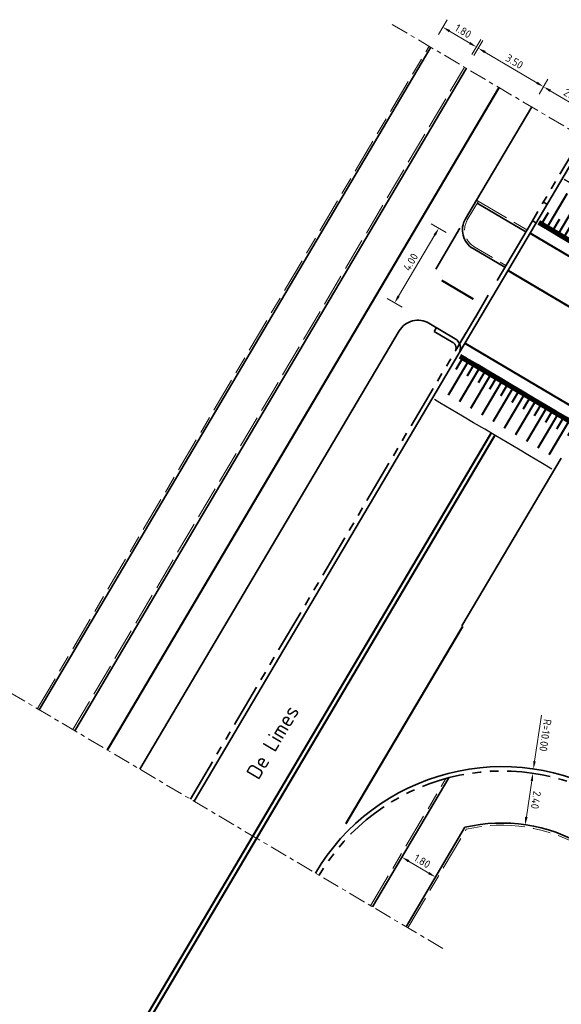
# Model space of a CAD drawing. Header units: metres. Extents: x 90561 to 91301, y 464732 to 465376.
# Tile 16 of 44: x 90791 to 90816, y 465060 to 465105. Entities that reach past the tile are written whole.
import ezdxf
from ezdxf.enums import TextEntityAlignment as Align

# ---------------------------------------------------------------- set-up
doc = ezdxf.new("R2010")
doc.units = ezdxf.units.M
for name, pattern in [('VH-GAZONBAND_100X200', [9.5, 7.5, -2]), ('VH-OPSLUITBAND_100X200', [16, 8, -2, 4, -2]), ('VH-OPSLUITBAND_150X400', [30, 16, -4, 6, -4]), ('VH-TROTTOIRBAND_180-200', [20, 10, -2, 2, -2, 2, -2]), ('VW-1-1_STREEP', [2, 1, -1]), ('VW-30-270_STREEP', [3, 0.3, -2.7]), ('VW-5050_STREEP', [1, 0.5, -0.5]), ('XX-AFBREEK', [7, 4, -1, 1, -1])]:
    doc.linetypes.add(name, pattern=pattern)
doc.layers.add('MTD-nw-markeringen', color=7, linetype='Continuous', true_color=0xffffff)
for name, color, linetype, lineweight in [('N-WE-VH-KANTOPSLUITING_GAZONBAND_100X200-G', 90, 'VH-GAZONBAND_100X200', 18), ('N-WE-VH-KANTOPSLUITING_OPSLUITBAND_100X200-G', 150, 'VH-OPSLUITBAND_100X200', 18), ('N-WE-VH-KANTOPSLUITING_OPSLUITBAND_200X250-G', 150, 'VH-OPSLUITBAND_150X400', 35), ('N-WE-VH-KANTOPSLUITING_TROTTOIRBAND_180 200-G', 210, 'VH-TROTTOIRBAND_180-200', 35), ('N-WE-VH-KANTOPSLUITING_VOORKANTBAND-G', 50, 'Continuous', 35), ('X-XX-AL-AFBREEKLIJN-G', 7, 'XX-AFBREEK', 18), ('X-XX-AL-M', 7, 'Continuous', 18), ('X-XX-AL-T35', 50, 'Continuous', 35)]:
    doc.layers.add(name, color=color, linetype=linetype, lineweight=lineweight)
for name, color, linetype, lineweight, true_color in [('N-WE-VW-MARKERING_DWARS_DRIEHOEK_3030-G', 7, 'VW-HAAIETAND30-L-N', 35, 0xffffff), ('N-WE-VW-MARKERING_DWARS_DRIEHOEK_5050-G', 7, 'VW-HAAIETAND50-L-N', 35, 0xffffff), ('N-WE-VW-MARKERING_DWARS_OVERSTEEK_KANALISATIESTREEP50_010-G', 7, 'VW-5050_STREEP', 13, 0xffffff), ('N-WE-VW-MARKERING_LANGS_STREEP_11_010-G', 7, 'VW-1-1_STREEP', 13, 0xffffff), ('N-WE-VW-MARKERING_LANGS_STREEP_30270_010-G', 7, 'VW-30-270_STREEP', 13, 0xffffff)]:
    doc.layers.add(name, color=color, linetype=linetype, lineweight=lineweight, true_color=true_color)
doc.styles.add('NLCS-ISO-M200-T18', font='NLCS-ISO.ttf', dxfattribs={"height": 0.36})
doc.linetypes.add('VW-HAAIETAND30-L-N', pattern='A,0,-0.3,[150,NLCS.SHX,S=0.6,R=0,X=-0.5,Y=-0.15],-0.3', length=0.6)
doc.linetypes.add('VW-HAAIETAND50-L-N', pattern='A,0,-0.5,[150,NLCS.SHX,S=1,R=0,X=-0.625,Y=-0.25],-0.5', length=1)
doc.dimstyles.new('NLCS-M200-T18-PIJL_L2_H1', dxfattribs={"dimscale": 0.2, "dimtxt": 2.5, "dimasz": 1.8, "dimexe": 2, "dimexo": 2, "dimgap": 0.7, "dimtad": 1, "dimzin": 0, "dimdsep": 46, "dimtxsty": 'NLCS-ISO-M200-T18', "dimcen": 0, "dimdle": 2, "dimclrd": 256, "dimclre": 256, "dimclrt": 10, "dimadec": 1, "dimazin": 0, "dimtfac": 1, "dimtdec": 3, "dimtofl": 0, "dimtmove": 0, "dimatfit": 3, "dimfxl": 2, "dimfxlon": 1, "dimtfillclr": 256, "dimtolj": 1, "dimtzin": 0, "dimlwd": -1, "dimlwe": -1, "dimarcsym": 0})
doc.dimstyles.new('NLCS-M200-T18-PIJL_L2_H2', dxfattribs={"dimscale": 0.2, "dimtxt": 2.5, "dimasz": 1.8, "dimexe": 2, "dimexo": 2, "dimgap": 0.7, "dimtad": 1, "dimzin": 0, "dimdsep": 46, "dimtxsty": 'NLCS-ISO-M200-T18', "dimcen": 0, "dimdle": 2, "dimclrd": 256, "dimclre": 256, "dimclrt": 10, "dimazin": 0, "dimtfac": 1, "dimtdec": 3, "dimtofl": 0, "dimtmove": 0, "dimatfit": 3, "dimfxl": 2, "dimfxlon": 1, "dimtfillclr": 256, "dimtolj": 1, "dimtzin": 0, "dimlwd": -1, "dimlwe": -1, "dimarcsym": 0})

# ---------------------------------------------------------------- blocks, each defined once
blk = doc.blocks.new('*U27')
for points, const_width in [([(0, 2.3), (0.3, 2.3)], 0.2), ([(0.3, 2.3), (0.9, 2.3)], 0.2), ([(0.9, 2.3), (1.5, 2.3)], 0.2), ([(1.5, 2.3), (2.1, 2.3)], 0.2), ([(2.1, 2.3), (2.7, 2.3)], 0.2), ([(2.7, 2.3), (3.3, 2.3)], 0.2), ([(3.3, 2.3), (3.9, 2.3)], 0.2), ([(3.9, 2.3), (4.5, 2.3)], 0.2), ([(4.5, 2.3), (5.1, 2.3)], 0.2), ([(5.1, 2.3), (5.7, 2.3)], 0.2), ([(5.7, 2.3), (6.3, 2.3)], 0.2), ([(0.15, 1.7), (0.15, 2.2)], 0.1), ([(0.45, 0.5), (0.45, 2.2)], 0.1), ([(0.75, 1.7), (0.75, 2.2)], 0.1), ([(1.05, 0.5), (1.05, 2.2)], 0.1), ([(1.35, 1.7), (1.35, 2.2)], 0.1), ([(1.65, 0.5), (1.65, 2.2)], 0.1), ([(1.95, 1.7), (1.95, 2.2)], 0.1), ([(2.25, 0.5), (2.25, 2.2)], 0.1), ([(2.55, 1.7), (2.55, 2.2)], 0.1), ([(2.85, 0.5), (2.85, 2.2)], 0.1), ([(3.15, 1.7), (3.15, 2.2)], 0.1), ([(3.45, 0.5), (3.45, 2.2)], 0.1), ([(3.75, 1.7), (3.75, 2.2)], 0.1), ([(4.05, 0.5), (4.05, 2.2)], 0.1), ([(4.35, 1.7), (4.35, 2.2)], 0.1), ([(4.65, 0.5), (4.65, 2.2)], 0.1), ([(4.95, 1.7), (4.95, 2.2)], 0.1), ([(5.25, 0.5), (5.25, 2.2)], 0.1), ([(5.55, 1.7), (5.55, 2.2)], 0.1), ([(5.85, 0.5), (5.85, 2.2)], 0.1), ([(6.15, 1.7), (6.15, 2.2)], 0.1)]:
    blk.add_lwpolyline(points, dxfattribs=dict(const_width=const_width))
for points in [[(0.3, 2.4), (0, 2.4)], [(0.9, 2.4), (0.3, 2.4)], [(1.5, 2.4), (0.9, 2.4)], [(2.1, 2.4), (1.5, 2.4)], [(2.7, 2.4), (2.1, 2.4)], [(3.3, 2.4), (2.7, 2.4)], [(3.9, 2.4), (3.3, 2.4)], [(4.5, 2.4), (3.9, 2.4)], [(5.1, 2.4), (4.5, 2.4)], [(5.7, 2.4), (5.1, 2.4)], [(6.3, 2.4), (5.7, 2.4)], [(0.3, 0), (0, 0)], [(0.9, 0), (0.3, 0)], [(1.5, 0), (0.9, 0)], [(2.1, 0), (1.5, 0)], [(2.7, 0), (2.1, 0)], [(3.3, 0), (2.7, 0)], [(3.9, 0), (3.3, 0)], [(4.5, 0), (3.9, 0)], [(5.1, 0), (4.5, 0)], [(5.7, 0), (5.1, 0)], [(6.3, 0), (5.7, 0)]]:
    blk.add_lwpolyline(points)
blk = doc.blocks.new('*D43')
at = {"layer": 'Defpoints', "color": 0, "transparency": 16777216}
for p in [(90814.583, 465070.887), (90813.13, 465060.993)]:
    blk.add_point(p, dxfattribs=at)
at = {"layer": 'X-XX-AL-M', "transparency": 16777216}
blk.add_line((90814.947, 465073.372), (90814.635, 465071.243), dxfattribs=at)
at = {"layer": 'X-XX-AL-M', "color": 10, "transparency": 16777216, "insert": (90815.134, 465072.439), "char_height": 0.36, "attachment_point": 5, "rotation": 261.649, "style": 'NLCS-ISO-M200-T18', "bg_fill": 3, "box_fill_scale": 1.1, "bg_fill_color": 256, "bg_fill_true_color": 13158600, "bg_fill_transparency": 0}
blk.add_mtext('\\A1;R=10.00', dxfattribs=at)
at = {"layer": 'X-XX-AL-M', "transparency": 16777216}
blk.add_solid([(90814.694, 465071.234), (90814.575, 465071.251), (90814.583, 465070.887)], dxfattribs=at)
blk = doc.blocks.new('*D44')
at = {"layer": 'Defpoints', "color": 0, "transparency": 16777216}
for p in [(90809.854, 465104.169), (90811.952, 465104.181), (90811.403, 465103.252)]:
    blk.add_point(p, dxfattribs=at)
at = {"layer": 'X-XX-AL-M', "transparency": 16777216}
for p, q in [((90810.199, 465104.753), (90810.606, 465105.441)), ((90810.712, 465104.914), (90811.642, 465104.364)), ((90811.748, 465103.836), (90812.155, 465104.525))]:
    blk.add_line(p, q, dxfattribs=at)
for points in [[(90810.743, 465104.965), (90810.682, 465104.862), (90810.403, 465105.097)], [(90811.673, 465104.415), (90811.611, 465104.312), (90811.952, 465104.181)]]:
    blk.add_solid(points, dxfattribs=at)
at = {"layer": 'X-XX-AL-M', "color": 10, "transparency": 16777216, "insert": (90811.34, 465104.914), "char_height": 0.36, "attachment_point": 5, "rotation": 329.398, "style": 'NLCS-ISO-M200-T18', "bg_fill": 3, "box_fill_scale": 1.1, "bg_fill_color": 256, "bg_fill_true_color": 13158600, "bg_fill_transparency": 0}
blk.add_mtext('\\A1;1.80', dxfattribs=at)
blk = doc.blocks.new('*D45')
at = {"layer": 'Defpoints', "color": 0, "transparency": 16777216}
for p in [(90811.489, 465103.201), (90815.05, 465102.348), (90814.501, 465101.42)]:
    blk.add_point(p, dxfattribs=at)
at = {"layer": 'X-XX-AL-M', "transparency": 16777216}
for p, q in [((90811.834, 465103.785), (90812.242, 465104.474)), ((90812.348, 465103.946), (90814.741, 465102.531)), ((90814.847, 465102.004), (90815.254, 465102.692))]:
    blk.add_line(p, q, dxfattribs=at)
for points in [[(90812.378, 465103.998), (90812.317, 465103.895), (90812.038, 465104.13)], [(90814.771, 465102.583), (90814.71, 465102.48), (90815.05, 465102.348)]]:
    blk.add_solid(points, dxfattribs=at)
at = {"layer": 'X-XX-AL-M', "color": 10, "transparency": 16777216, "insert": (90813.707, 465103.514), "char_height": 0.36, "attachment_point": 5, "rotation": 329.398, "style": 'NLCS-ISO-M200-T18', "bg_fill": 3, "box_fill_scale": 1.1, "bg_fill_color": 256, "bg_fill_true_color": 13158600, "bg_fill_transparency": 0}
blk.add_mtext('\\A1;3.50', dxfattribs=at)
blk = doc.blocks.new('*D46')
at = {"layer": 'Defpoints', "color": 0, "transparency": 16777216}
for p in [(90814.501, 465101.42), (90817.374, 465100.973), (90816.825, 465100.045)]:
    blk.add_point(p, dxfattribs=at)
at = {"layer": 'X-XX-AL-M', "transparency": 16777216}
for p, q in [((90814.847, 465102.004), (90815.254, 465102.692)), ((90815.36, 465102.165), (90817.065, 465101.157)), ((90817.171, 465100.629), (90817.578, 465101.318))]:
    blk.add_line(p, q, dxfattribs=at)
for points in [[(90815.391, 465102.216), (90815.33, 465102.113), (90815.05, 465102.348)], [(90817.095, 465101.208), (90817.034, 465101.105), (90817.374, 465100.973)]]:
    blk.add_solid(points, dxfattribs=at)
at = {"layer": 'X-XX-AL-M', "color": 10, "transparency": 16777216, "insert": (90816.375, 465101.936), "char_height": 0.36, "attachment_point": 5, "rotation": 329.398, "style": 'NLCS-ISO-M200-T18', "bg_fill": 3, "box_fill_scale": 1.1, "bg_fill_color": 256, "bg_fill_true_color": 13158600, "bg_fill_transparency": 0}
blk.add_mtext('\\A1;2.70', dxfattribs=at)
blk = doc.blocks.new('*D50')
at = {"layer": 'Defpoints', "color": 0, "transparency": 16777216}
for p in [(90810.215, 465095.822), (90812.401, 465094.529), (90810.365, 465091.086)]:
    blk.add_point(p, dxfattribs=at)
at = {"layer": 'X-XX-AL-M', "transparency": 16777216}
for p, q in [((90810.559, 465095.619), (90809.871, 465096.026)), ((90808.362, 465092.689), (90810.032, 465095.512)), ((90808.523, 465092.176), (90807.834, 465092.583))]:
    blk.add_line(p, q, dxfattribs=at)
for points in [[(90809.98, 465095.543), (90810.083, 465095.482), (90810.215, 465095.822)], [(90808.31, 465092.72), (90808.414, 465092.659), (90808.179, 465092.379)]]:
    blk.add_solid(points, dxfattribs=at)
at = {"layer": 'X-XX-AL-M', "color": 10, "transparency": 16777216, "insert": (90808.921, 465094.264), "char_height": 0.36, "attachment_point": 5, "rotation": 59.398, "style": 'NLCS-ISO-M200-T18', "bg_fill": 3, "box_fill_scale": 1.1, "bg_fill_color": 256, "bg_fill_true_color": 13158600, "bg_fill_transparency": 0}
blk.add_mtext('\\A1;4.00', dxfattribs=at)
blk = doc.blocks.new('*D318')
at = {"layer": 'Defpoints', "color": 0, "transparency": 16777216}
for p in [(90819.651, 465085.382), (90807.241, 465069.697)]:
    blk.add_point(p, dxfattribs=at)
at = {"layer": 'X-XX-AL-M', "transparency": 16777216}
blk.add_line((90818.048, 465083.355), (90819.428, 465085.1), dxfattribs=at)
blk.add_solid([(90819.381, 465085.137), (90819.475, 465085.062), (90819.651, 465085.382)], dxfattribs=at)
at = {"layer": 'X-XX-AL-M', "color": 10, "transparency": 16777216, "insert": (90818.375, 465084.285), "char_height": 0.36, "attachment_point": 5, "rotation": 51.6488, "style": 'NLCS-ISO-M200-T18', "bg_fill": 3, "box_fill_scale": 1.1, "bg_fill_color": 256, "bg_fill_true_color": 13158600, "bg_fill_transparency": 0}
blk.add_mtext('\\A1;R=20.00', dxfattribs=at)
blk = doc.blocks.new('*D325')
at = {"layer": 'Defpoints', "color": 0, "transparency": 16777216}
for p in [(90814.562, 465070.687), (90814.603, 465070.681), (90814.242, 465068.309)]:
    blk.add_point(p, dxfattribs=at)
at = {"layer": 'X-XX-AL-M', "transparency": 16777216}
for p, q in [((90814.562, 465070.687), (90814.167, 465070.748)), ((90814.256, 465068.671), (90814.508, 465070.332)), ((90814.201, 465068.315), (90813.806, 465068.375))]:
    blk.add_line(p, q, dxfattribs=at)
for points in [[(90814.567, 465070.323), (90814.449, 465070.341), (90814.562, 465070.687)], [(90814.315, 465068.662), (90814.196, 465068.68), (90814.201, 465068.315)]]:
    blk.add_solid(points, dxfattribs=at)
at = {"layer": 'X-XX-AL-M', "color": 10, "transparency": 16777216, "insert": (90814.698, 465069.453), "char_height": 0.36, "attachment_point": 5, "rotation": 261.3568, "style": 'NLCS-ISO-M200-T18', "bg_fill": 3, "box_fill_scale": 1.1, "bg_fill_color": 256, "bg_fill_true_color": 13158600, "bg_fill_transparency": 0}
blk.add_mtext('\\A1;2.40', dxfattribs=at)
blk = doc.blocks.new('*D326')
at = {"layer": 'Defpoints', "color": 0, "transparency": 16777216}
for p in [(90808.515, 465066.817), (90808.515, 465066.817), (90810.063, 465065.899)]:
    blk.add_point(p, dxfattribs=at)
at = {"layer": 'X-XX-AL-M', "transparency": 16777216}
for p, q in [((90808.515, 465066.817), (90808.311, 465066.473)), ((90809.754, 465066.083), (90808.825, 465066.633)), ((90810.063, 465065.899), (90810.267, 465066.243))]:
    blk.add_line(p, q, dxfattribs=at)
for points in [[(90808.855, 465066.685), (90808.794, 465066.582), (90808.515, 465066.817)], [(90809.784, 465066.134), (90809.723, 465066.031), (90810.063, 465065.899)]]:
    blk.add_solid(points, dxfattribs=at)
at = {"layer": 'X-XX-AL-M', "color": 10, "transparency": 16777216, "insert": (90809.452, 465066.633), "char_height": 0.36, "attachment_point": 5, "rotation": 329.3526, "style": 'NLCS-ISO-M200-T18', "bg_fill": 3, "box_fill_scale": 1.1, "bg_fill_color": 256, "bg_fill_true_color": 13158600, "bg_fill_transparency": 0}
blk.add_mtext('\\A1;1.80', dxfattribs=at)

msp = doc.modelspace()

# ---------------------------------------------------------------- linework, layer by layer
at = {"layer": 'N-WE-VH-KANTOPSLUITING_GAZONBAND_100X200-G', "ltscale": 0.2, "flags": 128}
msp.add_lwpolyline([(90793.334, 465072.701), (90811.403, 465103.252)], dxfattribs=at)
msp.add_lwpolyline([(90812.042, 465097.065), (90811.533, 465096.204, 0.414214), (90811.85, 465094.972), (90813.313, 465094.106)], format="xyb", dxfattribs=at)
at = {"layer": 'N-WE-VH-KANTOPSLUITING_OPSLUITBAND_100X200-G', "ltscale": 0.2, "flags": 128}
for points in [[(90791.698, 465073.668), (90809.767, 465104.22)], [(90811.956, 465097.116), (90814.28, 465095.742)], [(90807.07, 465064.574), (90810.549, 465070.447)]]:
    msp.add_lwpolyline(points, dxfattribs=at)
msp.add_lwpolyline([(90808.791, 465063.555), (90811.487, 465068.105, -0.192743), (90816.849, 465067.274), (90819.689, 465065.593), (90820.963, 465067.744)], format="xyb", dxfattribs=at)
at = {"layer": 'N-WE-VH-KANTOPSLUITING_OPSLUITBAND_200X250-G', "ltscale": 0.2, "flags": 128}
msp.add_lwpolyline([(90814.535, 465096.172), (90811.175, 465090.491)], dxfattribs=at)
at = {"layer": 'N-WE-VH-KANTOPSLUITING_TROTTOIRBAND_180 200-G', "ltscale": 0.2, "flags": 128}
msp.add_lwpolyline([(90816.825, 465100.045), (90814.535, 465096.172)], dxfattribs=at)
for points in [[(90798.756, 465069.494), (90810.971, 465090.147, 0.414214), (90810.866, 465090.558), (90810.005, 465091.067), (90810.107, 465091.239)], [(90818.983, 465068.916), (90818.123, 465069.425, 0.414349), (90804.695, 465065.981)]]:
    msp.add_lwpolyline(points, format="xyb", dxfattribs=at)
at = {"layer": 'N-WE-VH-KANTOPSLUITING_VOORKANTBAND-G', "ltscale": 0.2, "flags": 128}
for points in [[(90791.784, 465073.618), (90809.854, 465104.169)], [(90793.42, 465072.65), (90811.489, 465103.201)], [(90814.501, 465101.42), (90811.956, 465097.116)], [(90813.689, 465094.349), (90816.998, 465099.943)], [(90811.991, 465096.979), (90814.229, 465095.655)], [(90813.689, 465094.349), (90811.143, 465090.045)]]:
    msp.add_lwpolyline(points, dxfattribs=at)
for points in [[(90811.956, 465097.116), (90811.447, 465096.255, 0.414214), (90811.799, 465094.886), (90813.262, 465094.02)], [(90796.432, 465070.869), (90808.393, 465091.091, -0.414214), (90809.762, 465091.443), (90810.967, 465090.73, -0.414214), (90811.143, 465090.045), (90798.928, 465069.392)], [(90828.758, 465063.361), (90818.225, 465069.597, 0.414349), (90804.523, 465066.083)]]:
    msp.add_lwpolyline(points, format="xyb", dxfattribs=at)
at = {"layer": 'N-WE-VH-KANTOPSLUITING_VOORKANTBAND-G', "flags": 128}
for points in [[(90815.216, 465096.931), (90815.044, 465097.033)], [(90814.707, 465096.07), (90814.535, 465096.172)], [(90807.156, 465064.523), (90810.687, 465070.483)]]:
    msp.add_lwpolyline(points, dxfattribs=at)
msp.add_lwpolyline([(90808.705, 465063.606), (90811.422, 465068.193, -0.194247), (90816.9, 465067.36), (90819.654, 465065.73), (90820.877, 465067.795)], format="xyb", dxfattribs=at)
at = {"layer": 'N-WE-VW-MARKERING_DWARS_DRIEHOEK_3030-G', "flags": 128}
for points in [[(90810.073, 465093.931), (90811.192, 465095.825)], [(90812.125, 465092.098), (90811.005, 465090.204)]]:
    msp.add_lwpolyline(points, dxfattribs=at)
at = {"layer": 'N-WE-VW-MARKERING_DWARS_DRIEHOEK_5050-G', "flags": 128}
msp.add_lwpolyline([(90811.278, 465077.487), (90815.856, 465085.215)], dxfattribs=at)
at = {"layer": 'N-WE-VW-MARKERING_DWARS_OVERSTEEK_KANALISATIESTREEP50_010-G', "const_width": 0.1, "flags": 128}
for points in [[(90814.427, 465095.597), (90820.021, 465092.288)], [(90819.003, 465090.566), (90813.409, 465093.875)], [(90811.423, 465090.518), (90817.018, 465087.209)]]:
    msp.add_lwpolyline(points, dxfattribs=at)
at = {"layer": 'N-WE-VW-MARKERING_LANGS_STREEP_11_010-G', "const_width": 0.1, "flags": 128}
for points in [[(90812.633, 465086.376), (90801.639, 465067.789)], [(90812.805, 465086.274), (90801.812, 465067.687)], [(90805.926, 465068.354), (90811.321, 465077.462)]]:
    msp.add_lwpolyline(points, dxfattribs=at)
at = {"layer": 'N-WE-VW-MARKERING_LANGS_STREEP_11_010-G', "linetype": 'Continuous', "const_width": 0.1, "flags": 128}
for points in [[(90761.782, 465000.399), (90801.639, 465067.789)], [(90801.812, 465067.687), (90761.954, 465000.297)]]:
    msp.add_lwpolyline(points, dxfattribs=at)
at = {"layer": 'N-WE-VW-MARKERING_LANGS_STREEP_30270_010-G', "const_width": 0.1, "flags": 128}
for points in [[(90794.926, 465071.759), (90812.995, 465102.311)], [(90810.35, 465093.419), (90811.813, 465092.553)]]:
    msp.add_lwpolyline(points, dxfattribs=at)
at = {"layer": 'X-XX-AL-AFBREEKLIJN-G', "ltscale": 0.2, "flags": 128}
for points in [[(90808.069, 465105.224), (90828.448, 465093.171)], [(90810.4, 465062.61), (90789.998, 465074.674)]]:
    msp.add_lwpolyline(points, dxfattribs=at)

# ---------------------------------------------------------------- block references
at = {"layer": 'MTD-nw-markeringen'}
for p, rotation in [((90821.43, 465094.882), 149.3980108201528), ((90810.014, 465087.924), 329.3980108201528)]:
    msp.add_blockref('*U27', p, dxfattribs=dict(at, rotation=rotation))

# ---------------------------------------------------------------- texts
at = {"layer": 'X-XX-AL-T35', "style": 'NLCS-ISO-M200-T18'}
msp.add_text('De Limes', height=0.7, rotation=59.3593, dxfattribs=at).set_placement((90802.55, 465072.13), align=Align.MIDDLE)

# ---------------------------------------------------------------- next in the draw order: dimensions: what is measured, and where the dimension line sits
at = {"layer": 'X-XX-AL-M'}
for p1, p2, distance, dimstyle, picture, middle in [((90809.854, 465104.169), (90811.403, 465103.252), 1.078, 'NLCS-M200-T18-PIJL_L2_H2', '*D44', (90811.34, 465104.914)), ((90810.365, 465091.086), (90812.401, 465094.529), 2.54, 'NLCS-M200-T18-PIJL_L2_H2', '*D50', (90808.921, 465094.264)), ((90814.242, 465068.309), (90814.603, 465070.681), 0.041, 'NLCS-M200-T18-PIJL_L2_H1', '*D325', (90814.698, 465069.453)), ((90810.063, 465065.899), (90808.515, 465066.817), 0, 'NLCS-M200-T18-PIJL_L2_H1', '*D326', (90809.452, 465066.633))]:
    dim = msp.add_aligned_dim(p1=p1, p2=p2, distance=distance, dimstyle=dimstyle, override={"dimtfill": 1}, dxfattribs=at)
    dim.commit()
    dim.dimension.update_dxf_attribs({"geometry": picture, "text_midpoint": middle})

# ---------------------------------------------------------------- next in the draw order: dimensions: what is measured, and where the dimension line sits
dim = msp.add_aligned_dim(p1=(90811.489, 465103.201), p2=(90814.501, 465101.42), distance=1.078, dimstyle='NLCS-M200-T18-PIJL_L2_H2', override={"dimtfill": 1}, dxfattribs=at)
dim.commit()
dim.dimension.update_dxf_attribs({"geometry": '*D45', "text_midpoint": (90813.707, 465103.514)})
dim = msp.add_radius_dim(center=(90813.13, 465060.993), mpoint=(90814.583, 465070.887), dimstyle='NLCS-M200-T18-PIJL_L2_H2', override={"dimpost": 'R=<>', "dimtfill": 1}, dxfattribs=at)
dim.commit()
dim.dimension.update_dxf_attribs({"geometry": '*D43', "text_midpoint": (90815.134, 465072.439)})

# ---------------------------------------------------------------- next in the draw order: dimensions: what is measured, and where the dimension line sits
dim = msp.add_aligned_dim(p1=(90814.501, 465101.42), p2=(90816.825, 465100.045), distance=1.078, dimstyle='NLCS-M200-T18-PIJL_L2_H2', override={"dimtfill": 1}, dxfattribs=at)
dim.commit()
dim.dimension.update_dxf_attribs({"geometry": '*D46', "text_midpoint": (90816.375, 465101.936)})
dim = msp.add_radius_dim(center=(90807.241, 465069.697), mpoint=(90819.651, 465085.382), dimstyle='NLCS-M200-T18-PIJL_L2_H1', override={"dimpost": 'R=<>', "dimtfill": 1}, dxfattribs=at)
dim.commit()
dim.dimension.update_dxf_attribs({"geometry": '*D318', "text_midpoint": (90818.626, 465084.086), "dimtype": 164})

doc.saveas('drawing.dxf')
